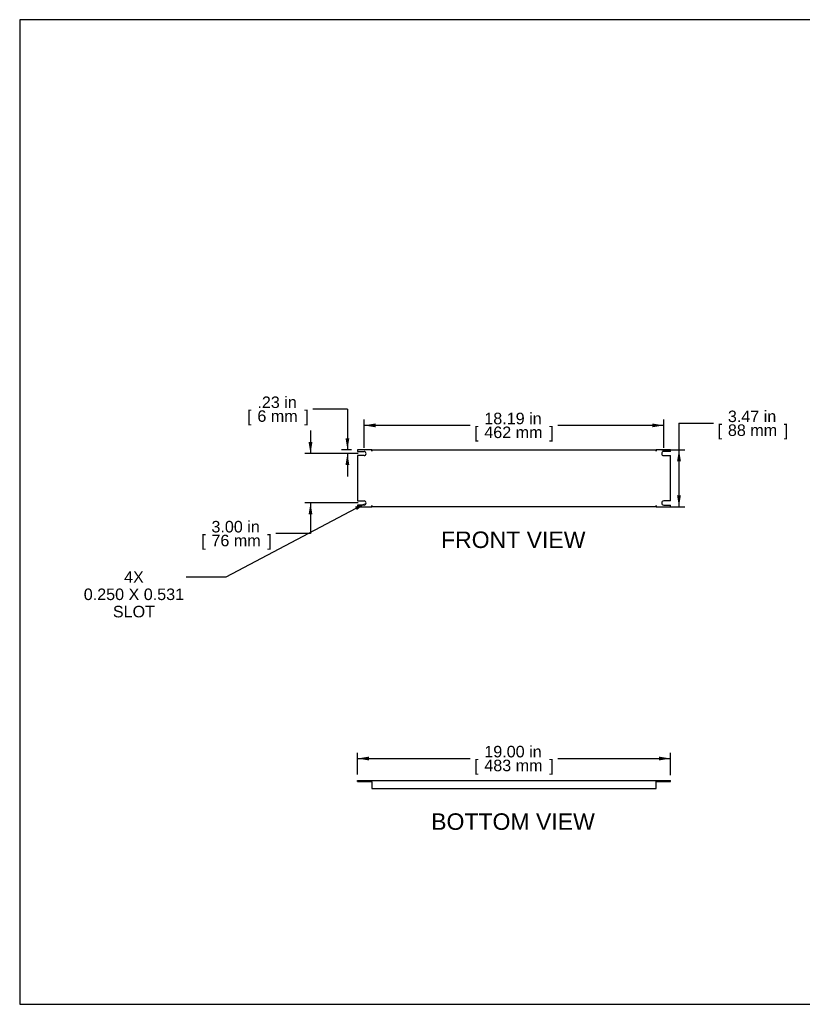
# Model space of a CAD drawing. Header units: inches. Extents: x 0 to 80, y 0 to 59.8.
# Tile 1 of 12: x 0 to 47.5, y 0 to 59.8. Entities that reach past the tile are written whole.
import ezdxf
from ezdxf import colors
from ezdxf.entities.mleader import LeaderData, LeaderLine
from ezdxf.enums import TextEntityAlignment as Align
from ezdxf.math import Vec2, Vec3

# ---------------------------------------------------------------- set-up
doc = ezdxf.new("R2010")
doc.units = ezdxf.units.IN
doc.header["$MEASUREMENT"] = 0
doc.layers.add('COM41791', color=7, linetype='Continuous')
doc.layers.add('Default', color=7, linetype='Continuous')
doc.styles.add('SEACAD_Arial', font='arial.ttf')
doc.dimstyles.new('WEB', dxfattribs={"dimtxt": 0.7, "dimasz": 0.7, "dimexe": 0.35, "dimexo": 0.35, "dimgap": 0.35, "dimtad": 0, "dimtih": 1, "dimtoh": 1, "dimzin": 4, "dimdsep": 46, "dimtxsty": 'SEACAD_Arial', "dimblk1": '_SE_FILLED', "dimblk2": '_SE_FILLED', "dimsah": 1, "dimcen": 0.35, "dimadec": 0, "dimazin": 0, "dimtfac": 1, "dimtofl": 0, "dimtmove": 0, "dimatfit": 3, "dimfxl": 1, "dimtolj": 1, "dimtzin": 4, "dimarcsym": 0})

# ---------------------------------------------------------------- blocks, each defined once
blk = doc.blocks.new('SE2')
at = {"layer": 'COM41791', "color": 7, "linetype": 'Continuous'}
for p, q in [((20.497, 33.674), (20.497, 33.565)), ((21.372, 33.674), (20.497, 33.674)), ((20.497, 33.565), (20.903, 33.565)), ((21.372, 33.588), (21.372, 33.674)), ((21.372, 33.674), (38.622, 33.674)), ((21.372, 33.674), (21.372, 33.588)), ((21.372, 33.588), (21.372, 33.588)), ((39.497, 33.674), (38.622, 33.674)), ((38.622, 33.588), (38.622, 33.674)), ((38.622, 33.674), (38.622, 33.588)), ((38.622, 33.588), (38.622, 33.588)), ((39.497, 33.565), (39.091, 33.565)), ((39.497, 33.565), (39.497, 33.674)), ((20.497, 33.315), (20.497, 30.565)), ((20.903, 33.315), (20.497, 33.315)), ((39.091, 33.315), (39.497, 33.315)), ((39.497, 30.565), (39.497, 33.315)), ((20.497, 30.565), (20.903, 30.565)), ((39.497, 30.565), (39.091, 30.565)), ((20.497, 30.315), (20.497, 30.206)), ((20.903, 30.315), (20.497, 30.315)), ((20.497, 30.206), (21.372, 30.206)), ((21.372, 30.292), (21.372, 30.206)), ((21.372, 30.292), (21.372, 30.292)), ((21.372, 30.206), (21.372, 30.292)), ((38.622, 30.206), (21.372, 30.206)), ((38.622, 30.292), (38.622, 30.292)), ((38.622, 30.292), (38.622, 30.206)), ((38.622, 30.206), (38.622, 30.292)), ((38.622, 30.206), (39.497, 30.206)), ((39.091, 30.315), (39.497, 30.315)), ((39.497, 30.206), (39.497, 30.315))]:
    blk.add_line(p, q, dxfattribs=at)
for centre, start, end in [((20.903, 33.44), 270, 90), ((39.091, 33.44), 90, 270), ((20.903, 30.44), 270, 90), ((39.091, 30.44), 90, 270)]:
    blk.add_arc(centre, 0.125, start, end, dxfattribs=at)
blk = doc.blocks.new('SE3')
at = {"layer": 'COM41791', "color": 7, "linetype": 'Continuous'}
for p, q in [((20.497, 13.594), (21.372, 13.594)), ((20.497, 13.537), (20.497, 13.594)), ((20.497, 13.537), (21.372, 13.537)), ((21.372, 13.537), (21.372, 13.594)), ((21.372, 13.594), (21.372, 13.594)), ((21.372, 13.508), (21.372, 13.594)), ((21.372, 13.594), (38.622, 13.594)), ((21.372, 13.537), (21.372, 13.537)), ((21.372, 13.508), (21.372, 13.094)), ((38.622, 13.594), (38.622, 13.594)), ((38.622, 13.594), (39.497, 13.594)), ((38.622, 13.537), (38.622, 13.594)), ((38.622, 13.508), (38.622, 13.594)), ((38.622, 13.537), (38.622, 13.537)), ((38.622, 13.537), (39.497, 13.537)), ((38.622, 13.094), (38.622, 13.508)), ((39.497, 13.537), (39.497, 13.594)), ((21.372, 13.094), (38.622, 13.094))]:
    blk.add_line(p, q, dxfattribs=at)
blk = doc.blocks.new('DMBLK70')
at = {"layer": 'Default', "linetype": 'Continuous', "transparency": 16777216}
for points in [[(21.197, 15.04), (20.497, 14.923), (21.197, 14.806)], [(38.797, 15.04), (38.797, 14.806), (39.497, 14.923)]]:
    blk.add_hatch(color=7, dxfattribs=at).paths.add_polyline_path(points)
at = {"layer": 'Default', "color": 7, "linetype": 'Continuous', "transparency": 16777216}
for p, q in [((20.497, 13.944), (20.497, 15.273)), ((39.497, 13.915), (39.497, 15.273)), ((20.497, 14.923), (27.332, 14.923)), ((32.662, 14.923), (39.497, 14.923))]:
    blk.add_line(p, q, dxfattribs=at)
at = {"layer": 'Default', "color": 7, "linetype": 'Continuous', "transparency": 16777216, "style": 'SEACAD_Arial'}
for s, p in [('19.00 in', (28.201, 15.693)), ('[', (27.577, 14.853)), ('483 mm', (28.201, 14.853)), (']', (32.143, 14.853))]:
    blk.add_text(s, height=0.7, dxfattribs=at).set_placement(p, align=Align.TOP_LEFT)
blk = doc.blocks.new('_SE_FILLED')
at = {"color": 0}
blk.add_line((0, 0), (-1, 0), dxfattribs=at)
blk.add_solid([(0, 0), (-1, -0.1665), (-1, 0.1665), (0, 0)], dxfattribs=at)
blk = doc.blocks.new('DMBLK71')
at = {"layer": 'Default', "linetype": 'Continuous', "transparency": 16777216}
for points in [[(21.603, 35.267), (20.903, 35.15), (21.603, 35.034)], [(38.391, 35.267), (38.391, 35.034), (39.091, 35.15)]]:
    blk.add_hatch(color=7, dxfattribs=at).paths.add_polyline_path(points)
at = {"layer": 'Default', "color": 7, "linetype": 'Continuous', "transparency": 16777216}
for p, q in [((20.903, 33.79), (20.903, 35.5)), ((39.091, 33.79), (39.091, 35.5)), ((27.332, 35.15), (20.903, 35.15)), ((39.091, 35.15), (32.662, 35.15))]:
    blk.add_line(p, q, dxfattribs=at)
at = {"layer": 'Default', "color": 7, "linetype": 'Continuous', "transparency": 16777216, "style": 'SEACAD_Arial'}
for s, p in [('18.19 in', (28.201, 35.92)), ('[', (27.577, 35.08)), ('462 mm', (28.201, 35.08)), (']', (32.143, 35.08))]:
    blk.add_text(s, height=0.7, dxfattribs=at).set_placement(p, align=Align.TOP_LEFT)
blk = doc.blocks.new('DMBLK72')
at = {"layer": 'Default', "linetype": 'Continuous', "transparency": 16777216}
for points in [[(40.133, 32.974), (40.016, 33.674), (39.899, 32.974)], [(40.133, 30.906), (39.899, 30.906), (40.016, 30.206)]]:
    blk.add_hatch(color=7, dxfattribs=at).paths.add_polyline_path(points)
at = {"layer": 'Default', "color": 7, "linetype": 'Continuous', "transparency": 16777216}
for p, q in [((40.016, 35.279), (42.116, 35.279)), ((40.016, 35.279), (40.016, 30.206)), ((38.972, 33.674), (40.366, 33.674)), ((38.972, 30.206), (40.366, 30.206))]:
    blk.add_line(p, q, dxfattribs=at)
at = {"layer": 'Default', "color": 7, "linetype": 'Continuous', "transparency": 16777216, "style": 'SEACAD_Arial'}
for s, p in [('3.47 in', (42.985, 36.049)), ('[', (42.361, 35.209)), ('88 mm', (42.985, 35.209)), (']', (46.378, 35.209))]:
    blk.add_text(s, height=0.7, dxfattribs=at).set_placement(p, align=Align.TOP_LEFT)
blk = doc.blocks.new('DMBLK73')
at = {"layer": 'Default', "linetype": 'Continuous', "transparency": 16777216}
for points in [[(17.534, 34.14), (17.65, 33.44), (17.767, 34.14)], [(17.534, 29.74), (17.767, 29.74), (17.65, 30.44)]]:
    blk.add_hatch(color=7, dxfattribs=at).paths.add_polyline_path(points)
at = {"layer": 'Default', "color": 7, "linetype": 'Continuous', "transparency": 16777216}
for p, q in [((17.65, 34.84), (17.65, 33.44)), ((20.553, 33.44), (17.3, 33.44)), ((20.553, 30.44), (17.3, 30.44)), ((17.65, 30.44), (17.65, 28.58)), ((17.65, 28.58), (15.55, 28.58))]:
    blk.add_line(p, q, dxfattribs=at)
at = {"layer": 'Default', "color": 7, "linetype": 'Continuous', "transparency": 16777216, "style": 'SEACAD_Arial'}
for s, p in [('3.00 in', (11.638, 29.35)), ('[', (11.014, 28.51)), ('76 mm', (11.638, 28.51)), (']', (15.031, 28.51))]:
    blk.add_text(s, height=0.7, dxfattribs=at).set_placement(p, align=Align.TOP_LEFT)
blk = doc.blocks.new('DMBLK74')
at = {"layer": 'Default', "linetype": 'Continuous', "transparency": 16777216}
for points in [[(19.775, 34.374), (19.892, 33.674), (20.008, 34.374)], [(19.775, 32.74), (20.008, 32.74), (19.892, 33.44)]]:
    blk.add_hatch(color=7, dxfattribs=at).paths.add_polyline_path(points)
at = {"layer": 'Default', "color": 7, "linetype": 'Continuous', "transparency": 16777216}
for p, q in [((19.892, 36.135), (17.792, 36.135)), ((19.892, 36.135), (19.892, 33.674)), ((20.147, 33.674), (19.542, 33.674)), ((20.553, 33.44), (19.542, 33.44)), ((19.892, 33.44), (19.892, 32.04))]:
    blk.add_line(p, q, dxfattribs=at)
at = {"layer": 'Default', "color": 7, "linetype": 'Continuous', "transparency": 16777216, "style": 'SEACAD_Arial'}
for s, p in [('.23 in', (14.427, 36.905)), ('[', (13.803, 36.065)), ('6 mm', (14.427, 36.065)), (']', (17.273, 36.065))]:
    blk.add_text(s, height=0.7, dxfattribs=at).set_placement(p, align=Align.TOP_LEFT)

msp = doc.modelspace()

# ---------------------------------------------------------------- linework, layer by layer
at = {"layer": 'Default', "color": 7, "linetype": 'Continuous'}
for p, q in [((80, 59.783), (0, 59.783)), ((0, 59.783), (0, 0)), ((0, 0), (80, 0))]:
    msp.add_line(p, q, dxfattribs=at)

# ---------------------------------------------------------------- block references
at = {"layer": 'Default'}
for name in ['SE2', 'SE3']:
    msp.add_blockref(name, (0, 0), dxfattribs=at)

# ---------------------------------------------------------------- texts
at = {"layer": 'Default', "color": 7, "linetype": 'Continuous', "style": 'SEACAD_Arial'}
for s, p in [('FRONT VIEW', (25.573, 28.706)), ('BOTTOM VIEW', (24.975, 11.594))]:
    msp.add_text(s, height=1, dxfattribs=at).set_placement(p, align=Align.TOP_LEFT)

# ---------------------------------------------------------------- dimensions: what is measured, and where the dimension line sits
at = {"layer": 'Default', "color": 7, "linetype": 'Continuous'}
for base, p1, p2, angle, picture, middle, dimtype in [((19.892, 33.44), (20.497, 33.674), (20.903, 33.44), 90, 'DMBLK74', (17.792, 36.135), 160), ((40.016, 33.674), (38.622, 33.674), (38.622, 30.206), 270, 'DMBLK72', (42.116, 35.279), 161), ((17.65, 33.44), (20.903, 33.44), (20.903, 30.44), 270, 'DMBLK73', (15.55, 28.58), 161), ((20.497, 14.923), (20.497, 13.594), (39.497, 13.565), 359.91406, 'DMBLK70', (29.997, 14.923), 161)]:
    dim = msp.add_linear_dim(base=base, p1=p1, p2=p2, angle=angle, text='\\A1;<>', dimstyle='WEB', override={"dimpost": '\\X'}, dxfattribs=at)
    dim.commit()
    dim.dimension.update_dxf_attribs({"geometry": picture, "text_midpoint": middle, "dimtype": dimtype})
dim = msp.add_linear_dim(base=(20.903, 35.15), p1=(39.091, 33.44), p2=(20.903, 33.44), text='\\A1;<>', dimstyle='WEB', override={"dimpost": '\\X'}, dxfattribs=at)
dim.commit()
dim.dimension.update_dxf_attribs({"geometry": 'DMBLK71', "text_midpoint": (29.997, 35.15), "dimtype": 160})

# ---------------------------------------------------------------- leaders
ml = msp.add_multileader_mtext('Standard', dxfattribs=at)
ml.set_content('\\pxsm0.9;{\\fArial|c0|p34;\\W1.;4X\\P0.250 X 0.531\\PSLOT\\P}', color=7)
ml.set_leader_properties(linetype='ByLayer')
ml.build(insert=Vec2(0, 0))
ml.multileader.update_dxf_attribs({"dogleg_length": 2.41, "arrow_head_size": 0.7})
ctx = ml.context
ctx.base_point, ctx.char_height, ctx.arrow_head_size, ctx.landing_gap_size = Vec3(6.843, 26.295), 0.7, 0.7, 0.245
notes = []
notes.append((ctx, [(0, (1, 1, 0), (12.52, 25.939), (-1, 0), 2.41, [(0, [(21.028, 30.44)], 0, [])])]))
ctx.mtext.insert, ctx.mtext.alignment = Vec3(6.933, 26.295), 2
for ctx, leaders in notes:
    for number, flags, end, landing, length, lines in leaders:
        leader = LeaderData()
        leader.index, (leader.has_last_leader_line, leader.has_dogleg_vector, leader.attachment_direction) = number, flags
        leader.last_leader_point, leader.dogleg_vector, leader.dogleg_length = Vec3(end), Vec3(landing), length
        for number, points, colour, breaks in lines:
            line = LeaderLine()
            line.index, line.vertices, line.color, line.breaks = number, Vec3.list(points), colors.encode_raw_color(colour), breaks
            leader.lines.append(line)
        ctx.leaders.append(leader)

doc.saveas('drawing.dxf')
